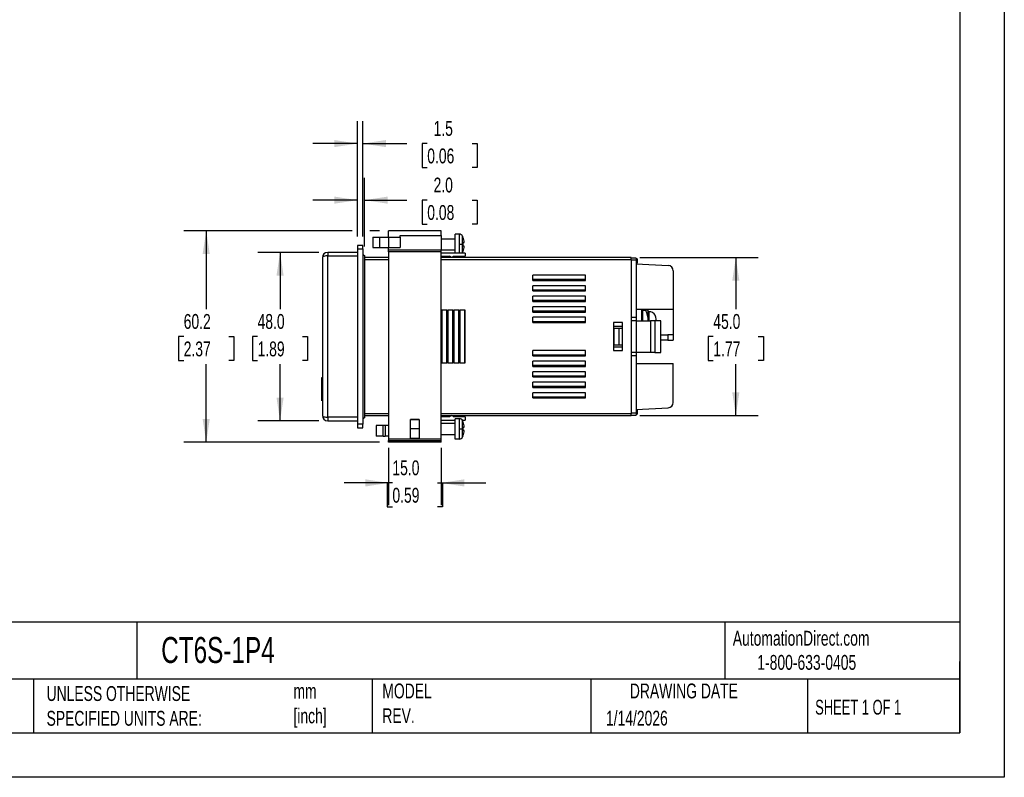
# Model space of a CAD drawing. Header units: millimetres. Extents: x 0 to 559, y 0 to 432.
# Tile 3 of 7: x 278 to 559, y 0 to 216. Entities that reach past the tile are written whole.
import ezdxf

# ---------------------------------------------------------------- set-up
doc = ezdxf.new("R2010")
doc.units = ezdxf.units.MM
doc.header["$LTSCALE"] = 2
doc.linetypes.add('CENTERX2', pattern=[20.32, 12.7, -2.54, 2.54, -2.54])
doc.layers.add('DIMENSIONS', color=140, linetype='Continuous', lineweight=25)
doc.layers.add('TEXT', color=140, linetype='Continuous', lineweight=25)
doc.styles.add('SLDTEXTSTYLE0', font='TXT', dxfattribs={"width": 0.7})
doc.styles.add('SLDTEXTSTYLE1', font='TXT', dxfattribs={"width": 0.65})
doc.dimstyles.new('SLDDIMSTYLE0', dxfattribs={"dimtxt": 4.316016, "dimasz": 6.604, "dimexe": 0, "dimexo": 0.0625, "dimgap": 1.079004, "dimtad": 0, "dimtih": 1, "dimtoh": 1, "dimdec": 1, "dimrnd": 1e-09, "dimzin": 12, "dimdsep": 46, "dimtxsty": 'SLDTEXTSTYLE0', "dimsah": 1, "dimcen": 0.09, "dimadec": 0, "dimazin": 3, "dimtfac": 1, "dimtdec": 1, "dimtmove": 0, "dimatfit": 0, "dimfxl": 0, "dimfrac": 2, "dimtolj": 1, "dimtzin": 12, "dimarcsym": 0})
doc.dimstyles.new('SLDDIMSTYLE1', dxfattribs={"dimtxt": 4.316016, "dimasz": 6.604, "dimexe": 0, "dimexo": 0.0625, "dimgap": 1.079004, "dimtad": 0, "dimtih": 1, "dimtoh": 1, "dimdec": 1, "dimrnd": 1e-09, "dimzin": 4, "dimdsep": 46, "dimtxsty": 'SLDTEXTSTYLE0', "dimsah": 1, "dimcen": 0.09, "dimadec": 0, "dimazin": 1, "dimtfac": 1, "dimtdec": 1, "dimtofl": 0, "dimtmove": 0, "dimatfit": 3, "dimfxl": 0, "dimfrac": 2, "dimtolj": 1, "dimtzin": 12, "dimarcsym": 0})
doc.dimstyles.new('SLDDIMSTYLE2', dxfattribs={"dimtxt": 4.316016, "dimasz": 6.604, "dimexe": 0, "dimexo": 0.0625, "dimgap": 1.079004, "dimtad": 0, "dimtih": 1, "dimtoh": 1, "dimdec": 1, "dimrnd": 1e-09, "dimzin": 12, "dimdsep": 46, "dimtxsty": 'SLDTEXTSTYLE0', "dimsah": 1, "dimcen": 0.09, "dimadec": 0, "dimazin": 3, "dimtfac": 1, "dimtdec": 1, "dimtofl": 0, "dimtmove": 0, "dimatfit": 3, "dimfxl": 0, "dimfrac": 2, "dimtolj": 1, "dimtzin": 12, "dimarcsym": 0})
doc.dimstyles.new('SLDDIMSTYLE3', dxfattribs={"dimtxt": 4.316016, "dimasz": 6.604, "dimexe": 0, "dimexo": 0.0625, "dimgap": 1.079004, "dimtad": 0, "dimtih": 1, "dimtoh": 1, "dimdec": 1, "dimrnd": 1e-09, "dimzin": 4, "dimdsep": 46, "dimtxsty": 'SLDTEXTSTYLE0', "dimsah": 1, "dimcen": 0.09, "dimadec": 0, "dimazin": 1, "dimtfac": 1, "dimtdec": 1, "dimtmove": 0, "dimatfit": 0, "dimfxl": 0, "dimfrac": 2, "dimtolj": 1, "dimtzin": 12, "dimarcsym": 0})

# ---------------------------------------------------------------- blocks, each defined once
blk = doc.blocks.new('_D_6')
at = {"layer": 'DIMENSIONS'}
for p, q in [((383.25, 93.88), (383.25, 77.55)), ((398.25, 93.88), (398.25, 77.55)), ((383.25, 83.9), (370.55, 83.9)), ((384.34, 83.9), (382.89, 83.9)), ((382.89, 83.9), (382.89, 77.04)), ((397.17, 83.9), (398.62, 83.9)), ((398.25, 83.9), (410.95, 83.9)), ((398.62, 83.9), (398.62, 77.04)), ((382.89, 77.04), (384.34, 77.04)), ((398.62, 77.04), (397.17, 77.04))]:
    blk.add_line(p, q, dxfattribs=at)
for points in [[(383.25, 83.9), (376.65, 84.92), (376.65, 82.88)], [(398.25, 83.9), (404.86, 82.88), (404.86, 84.92)]]:
    blk.add_solid(points, dxfattribs=at)
at = {"layer": 'DIMENSIONS', "char_height": 4.233, "attachment_point": 1, "style": 'SLDTEXTSTYLE0'}
for s, insert in [('15.0', (384.34, 90.32)), ('0.59', (384.34, 82.5))]:
    blk.add_mtext(s, dxfattribs=dict(at, insert=insert))
blk = doc.blocks.new('_D_7')
at = {"layer": 'DIMENSIONS'}
for p, q in [((372.87, 155.72), (324.91, 155.72)), ((331.26, 155.72), (331.26, 133.43)), ((380.71, 155.72), (377.92, 155.72)), ((324.84, 125.6), (323.39, 125.6)), ((323.39, 125.6), (323.39, 118.74)), ((337.67, 125.6), (339.12, 125.6)), ((339.12, 125.6), (339.12, 118.74)), ((323.39, 118.74), (324.84, 118.74)), ((339.12, 118.74), (337.67, 118.74)), ((331.26, 95.49), (331.26, 117.78)), ((380.71, 95.49), (324.91, 95.49))]:
    blk.add_line(p, q, dxfattribs=at)
for points in [[(331.26, 155.72), (330.24, 149.12), (332.27, 149.12)], [(331.26, 95.49), (332.27, 102.09), (330.24, 102.09)]]:
    blk.add_solid(points, dxfattribs=at)
at = {"layer": 'DIMENSIONS', "char_height": 4.233, "attachment_point": 1, "style": 'SLDTEXTSTYLE0'}
for s, insert in [('60.2', (324.84, 132.03)), ('2.37', (324.84, 124.2))]:
    blk.add_mtext(s, dxfattribs=dict(at, insert=insert))
blk = doc.blocks.new('_D_8')
at = {"layer": 'DIMENSIONS'}
for p, q in [((363.35, 149.6), (345.96, 149.6)), ((352.31, 149.6), (352.31, 133.43)), ((345.9, 125.6), (344.45, 125.6)), ((344.45, 125.6), (344.45, 118.74)), ((358.73, 125.6), (360.17, 125.6)), ((360.17, 125.6), (360.17, 118.74)), ((344.45, 118.74), (345.9, 118.74)), ((360.17, 118.74), (358.73, 118.74)), ((352.31, 101.6), (352.31, 117.78)), ((363.35, 101.6), (345.96, 101.6))]:
    blk.add_line(p, q, dxfattribs=at)
for points in [[(352.31, 149.6), (351.3, 143), (353.33, 143)], [(352.31, 101.6), (353.33, 108.21), (351.3, 108.21)]]:
    blk.add_solid(points, dxfattribs=at)
at = {"layer": 'DIMENSIONS', "char_height": 4.233, "attachment_point": 1, "style": 'SLDTEXTSTYLE0'}
for s, insert in [('48.0', (345.9, 132.03)), ('1.89', (345.9, 124.2))]:
    blk.add_mtext(s, dxfattribs=dict(at, insert=insert))
blk = doc.blocks.new('_D_9')
at = {"layer": 'DIMENSIONS'}
for p, q in [((454.93, 148.1), (488.6, 148.1)), ((482.25, 148.1), (482.25, 133.43)), ((475.84, 125.6), (474.39, 125.6)), ((474.39, 125.6), (474.39, 118.74)), ((488.67, 125.6), (490.11, 125.6)), ((490.11, 125.6), (490.11, 118.74)), ((474.39, 118.74), (475.84, 118.74)), ((490.11, 118.74), (488.67, 118.74)), ((482.25, 103.1), (482.25, 117.78)), ((454.93, 103.1), (488.6, 103.1))]:
    blk.add_line(p, q, dxfattribs=at)
for points in [[(482.25, 148.1), (481.24, 141.5), (483.27, 141.5)], [(482.25, 103.1), (483.27, 109.71), (481.24, 109.71)]]:
    blk.add_solid(points, dxfattribs=at)
at = {"layer": 'DIMENSIONS', "char_height": 4.233, "attachment_point": 1, "style": 'SLDTEXTSTYLE0'}
for s, insert in [('45.0', (475.84, 132.03)), ('1.77', (475.84, 124.2))]:
    blk.add_mtext(s, dxfattribs=dict(at, insert=insert))
blk = doc.blocks.new('_D_10')
at = {"layer": 'DIMENSIONS'}
for p, q in [((374.39, 154.14), (374.39, 170.83)), ((376.39, 151.29), (376.39, 170.83)), ((374.39, 164.48), (361.69, 164.48)), ((376.39, 164.48), (388.43, 164.48)), ((394.28, 164.48), (392.83, 164.48)), ((392.83, 164.48), (392.83, 157.63)), ((407.11, 164.48), (408.55, 164.48)), ((408.55, 164.48), (408.55, 157.63)), ((392.83, 157.63), (394.28, 157.63)), ((408.55, 157.63), (407.11, 157.63))]:
    blk.add_line(p, q, dxfattribs=at)
for points in [[(374.39, 164.48), (367.79, 165.5), (367.79, 163.47)], [(376.39, 164.48), (383, 163.47), (383, 165.5)]]:
    blk.add_solid(points, dxfattribs=at)
at = {"layer": 'DIMENSIONS', "char_height": 4.233, "attachment_point": 1, "style": 'SLDTEXTSTYLE0'}
for s, insert in [('2.0', (396.08, 170.91)), ('0.08', (394.28, 163.08))]:
    blk.add_mtext(s, dxfattribs=dict(at, insert=insert))
blk = doc.blocks.new('_D_11')
at = {"layer": 'DIMENSIONS'}
for p, q in [((374.39, 154.14), (374.39, 186.95)), ((375.89, 154.14), (375.89, 186.95)), ((374.39, 180.6), (361.69, 180.6)), ((375.89, 180.6), (388.43, 180.6)), ((394.28, 180.6), (392.83, 180.6)), ((392.83, 180.6), (392.83, 173.74)), ((407.11, 180.6), (408.55, 180.6)), ((408.55, 180.6), (408.55, 173.74)), ((392.83, 173.74), (394.28, 173.74)), ((408.55, 173.74), (407.11, 173.74))]:
    blk.add_line(p, q, dxfattribs=at)
for points in [[(374.39, 180.6), (367.79, 181.62), (367.79, 179.59)], [(375.89, 180.6), (382.5, 179.59), (382.5, 181.62)]]:
    blk.add_solid(points, dxfattribs=at)
at = {"layer": 'DIMENSIONS', "char_height": 4.233, "attachment_point": 1, "style": 'SLDTEXTSTYLE0'}
for s, insert in [('1.5', (396.08, 187.03)), ('0.06', (394.28, 179.2))]:
    blk.add_mtext(s, dxfattribs=dict(at, insert=insert))

msp = doc.modelspace()

# ---------------------------------------------------------------- linework, layer by layer
at = {"color": 7, "linetype": 'Continuous'}
for p, q in [((558.8, 431.81), (558.8, 0.01)), ((558.8, 0.01), (0, 0.01))]:
    msp.add_line(p, q, dxfattribs=at)
for p, q in [((398.25, 155.72), (383.25, 155.72)), ((383.25, 153.95), (383.25, 155.72)), ((398.25, 154.37), (398.25, 155.72)), ((402.25, 149.4), (402.25, 154.8)), ((403.45, 154.8), (402.25, 154.8)), ((403.45, 151.9), (403.45, 154.8)), ((375.89, 151.6), (374.39, 151.6)), ((374.39, 151.6), (374.39, 150.6)), ((375.89, 150.6), (375.89, 151.6)), ((378.75, 153.95), (378.75, 150.95)), ((378.75, 153.95), (380.75, 153.95)), ((380.75, 150.95), (380.75, 153.95)), ((380.75, 153.95), (383.25, 153.95)), ((383.25, 153.95), (383.25, 150.95)), ((383.25, 153.95), (386.55, 153.95)), ((386.55, 154.37), (398.25, 154.37)), ((386.55, 153.95), (386.55, 154.37)), ((386.55, 153.95), (386.55, 150.95)), ((398.25, 154.37), (398.25, 150.25)), ((398.25, 153.5), (402.25, 153.5)), ((403.45, 151.9), (404.36, 151.9)), ((403.45, 149.4), (403.45, 151.9)), ((404.36, 151.9), (404.36, 154.21)), ((404.36, 151.9), (404.49, 151.9)), ((404.36, 149.6), (404.36, 151.9)), ((404.46, 152.4), (404.81, 152.4)), ((365.89, 149.6), (365.89, 148.6)), ((374.39, 149.6), (365.89, 149.6)), ((374.39, 150.6), (375.89, 150.6)), ((374.39, 150.6), (374.39, 100.6)), ((375.89, 150.6), (375.89, 100.6)), ((375.89, 149), (376.39, 148.75)), ((378.75, 150.95), (380.75, 150.95)), ((380.75, 150.95), (383.25, 150.95)), ((383.25, 150.95), (386.55, 150.95)), ((383.25, 150.25), (383.25, 150.95)), ((398.25, 150.25), (383.25, 150.25)), ((383.25, 149.75), (383.25, 150.25)), ((398.25, 149.75), (383.25, 149.75)), ((383.25, 149.75), (383.25, 96.42)), ((398.25, 150.3), (402.25, 150.3)), ((398.25, 149.75), (398.25, 150.25)), ((398.25, 96.42), (398.25, 149.75)), ((405.05, 149.4), (398.25, 149.4)), ((404.81, 151.4), (404.46, 151.4)), ((405.05, 149.4), (405.05, 148.5)), ((364.39, 148.1), (364.39, 103.1)), ((365.89, 148.6), (374.39, 148.6)), ((365.89, 102.6), (365.89, 148.6)), ((376.39, 148.75), (376.39, 102.45)), ((383.25, 148.1), (376.39, 148.1)), ((376.39, 147.6), (383.25, 147.6)), ((398.25, 148.5), (400.65, 148.5)), ((452.39, 148.1), (398.25, 148.1)), ((398.25, 147.6), (452.39, 147.6)), ((401.19, 148.1), (400.65, 148.5)), ((401.65, 148.1), (401.65, 148.5)), ((401.65, 148.5), (405.05, 148.5)), ((452.39, 147.6), (452.39, 148.1)), ((453.89, 147.95), (452.39, 147.95)), ((452.39, 147.6), (452.39, 103.6)), ((452.39, 147.45), (453.89, 147.45)), ((453.89, 147.95), (453.89, 147.45)), ((454.09, 147.75), (453.89, 147.75)), ((453.89, 147.45), (453.89, 131.1)), ((454.09, 147.21), (453.89, 147.21)), ((454.09, 146.86), (453.89, 146.86)), ((453.89, 146.49), (454.09, 146.49)), ((453.89, 146.35), (462.97, 145.88)), ((454.09, 147.75), (454.09, 147.21)), ((454.09, 147.21), (454.09, 146.86)), ((454.09, 146.86), (454.09, 146.49)), ((464.39, 144.38), (464.39, 133.3)), ((439.39, 143.1), (424.39, 143.1)), ((424.39, 141.6), (424.39, 143.1)), ((439.39, 141.85), (424.39, 141.85)), ((424.39, 141.6), (439.39, 141.6)), ((439.39, 141.6), (439.39, 143.1)), ((439.39, 140.1), (424.39, 140.1)), ((424.39, 138.6), (424.39, 140.1)), ((439.39, 138.85), (424.39, 138.85)), ((424.39, 138.6), (439.39, 138.6)), ((439.39, 138.6), (439.39, 140.1)), ((439.39, 137.1), (424.39, 137.1)), ((424.39, 135.6), (424.39, 137.1)), ((439.39, 135.85), (424.39, 135.85)), ((424.39, 135.6), (439.39, 135.6)), ((439.39, 135.6), (439.39, 137.1)), ((399.93, 133.1), (398.43, 133.1)), ((398.43, 133.1), (398.43, 118.1)), ((399.73, 133.1), (399.73, 118.1)), ((399.93, 118.1), (399.93, 133.1)), ((401.65, 133.1), (400.15, 133.1)), ((400.15, 133.1), (400.15, 118.1)), ((401.45, 133.1), (401.45, 118.1)), ((401.65, 118.1), (401.65, 133.1)), ((403.37, 133.1), (401.87, 133.1)), ((401.87, 133.1), (401.87, 118.1)), ((403.17, 133.1), (403.17, 118.1)), ((403.37, 118.1), (403.37, 133.1)), ((405.09, 133.1), (403.59, 133.1)), ((403.59, 133.1), (403.59, 118.1)), ((404.89, 133.1), (404.89, 118.1)), ((405.09, 118.1), (405.09, 133.1)), ((439.39, 134.1), (424.39, 134.1)), ((424.39, 132.6), (424.39, 134.1)), ((439.39, 132.85), (424.39, 132.85)), ((424.39, 132.6), (439.39, 132.6)), ((439.39, 132.6), (439.39, 134.1)), ((464.39, 133.3), (453.89, 133.3)), ((455.39, 133.3), (455.39, 130.1)), ((455.79, 133.2), (455.39, 133.2)), ((455.79, 130.1), (455.79, 133.2)), ((455.79, 133.1), (456.54, 133.1)), ((457.23, 133.1), (456.54, 133.1)), ((457.24, 130.1), (457.24, 133.01)), ((457.54, 132.7), (457.24, 132.7)), ((457.54, 130.1), (457.54, 132.7)), ((464.39, 133.3), (464.39, 126.1)), ((439.39, 131.1), (424.39, 131.1)), ((424.39, 129.6), (424.39, 131.1)), ((439.39, 129.85), (424.39, 129.85)), ((424.39, 129.6), (439.39, 129.6)), ((439.39, 129.6), (439.39, 131.1)), ((447.39, 129.6), (447.39, 121.6)), ((449.99, 129.6), (447.39, 129.6)), ((449.99, 121.6), (449.99, 129.6)), ((452.39, 131.1), (453.89, 131.1)), ((453.89, 130.1), (452.39, 130.1)), ((453.89, 131.1), (453.89, 130.1)), ((453.89, 130.1), (453.89, 121.1)), ((453.89, 130.1), (457.89, 130.1)), ((455.39, 130.39), (455.59, 130.39)), ((455.59, 130.27), (455.39, 130.27)), ((455.59, 130.39), (455.59, 130.27)), ((455.59, 130.27), (455.59, 130.1)), ((457.89, 130.1), (457.89, 121.1)), ((459.18, 130.1), (457.89, 130.1)), ((458.04, 130.2), (459.54, 130.2)), ((458.04, 130.2), (458.04, 130.1)), ((459.18, 130.1), (459.18, 121.1)), ((460.89, 130.1), (459.18, 130.1)), ((459.24, 131.7), (459.28, 131.7)), ((459.54, 130.2), (459.54, 130.57)), ((460.89, 121.1), (460.89, 130.1)), ((449.99, 128.5), (447.39, 128.5)), ((447.55, 123.2), (447.55, 128)), ((447.55, 128), (448.99, 128)), ((448.99, 128), (449.99, 128)), ((448.99, 123.2), (448.99, 128)), ((460.89, 126.1), (462.89, 126.1)), ((462.89, 124.6), (460.89, 124.6)), ((462.89, 126.1), (462.89, 124.6)), ((464.39, 126.1), (462.89, 126.1)), ((462.89, 124.6), (464.39, 124.6)), ((464.39, 126.1), (464.39, 124.6)), ((439.39, 121.6), (424.39, 121.6)), ((424.39, 120.1), (424.39, 121.6)), ((439.39, 120.1), (439.39, 121.6)), ((447.39, 122.7), (449.99, 122.7)), ((447.39, 121.6), (449.99, 121.6)), ((448.99, 123.2), (447.55, 123.2)), ((449.99, 123.2), (448.99, 123.2)), ((453.89, 121.1), (452.39, 121.1)), ((457.89, 121.1), (453.89, 121.1)), ((453.89, 121.1), (453.89, 120.1)), ((459.18, 121.1), (457.89, 121.1)), ((459.18, 121.1), (460.89, 121.1)), ((398.43, 118.1), (399.93, 118.1)), ((400.15, 118.1), (401.65, 118.1)), ((401.87, 118.1), (403.37, 118.1)), ((403.59, 118.1), (405.09, 118.1)), ((439.39, 120.35), (424.39, 120.35)), ((424.39, 120.1), (439.39, 120.1)), ((439.39, 118.6), (424.39, 118.6)), ((424.39, 117.1), (424.39, 118.6)), ((439.39, 117.1), (439.39, 118.6)), ((453.89, 120.1), (452.39, 120.1)), ((453.89, 120.1), (453.89, 103.75)), ((439.39, 117.35), (424.39, 117.35)), ((424.39, 117.1), (439.39, 117.1)), ((439.39, 115.6), (424.39, 115.6)), ((424.39, 114.1), (424.39, 115.6)), ((439.39, 114.1), (439.39, 115.6)), ((453.89, 117.9), (464.39, 117.9)), ((464.39, 106.83), (464.39, 117.9)), ((364.39, 113.97), (364.14, 113.82)), ((364.14, 113.82), (364.14, 112.11)), ((439.39, 114.35), (424.39, 114.35)), ((424.39, 114.1), (439.39, 114.1)), ((439.39, 112.6), (424.39, 112.6)), ((424.39, 111.1), (424.39, 112.6)), ((439.39, 111.1), (439.39, 112.6)), ((364.14, 112.11), (364.14, 109.11)), ((364.14, 112.11), (364.39, 112.11)), ((439.39, 111.35), (424.39, 111.35)), ((424.39, 111.1), (439.39, 111.1)), ((439.39, 109.6), (424.39, 109.6)), ((424.39, 108.1), (424.39, 109.6)), ((439.39, 108.1), (439.39, 109.6)), ((364.14, 109.11), (364.14, 107.4)), ((364.39, 109.11), (364.14, 109.11)), ((364.39, 107.25), (364.14, 107.4)), ((439.39, 108.35), (424.39, 108.35)), ((424.39, 108.1), (439.39, 108.1)), ((453.89, 104.85), (462.97, 105.33)), ((454.09, 104.68), (453.89, 104.68)), ((454.09, 104.65), (453.89, 104.65)), ((453.89, 104.53), (454.09, 104.53)), ((454.09, 104.65), (454.09, 104.53)), ((454.09, 104.53), (454.09, 103.45)), ((374.39, 102.6), (365.89, 102.6)), ((365.89, 102.6), (365.89, 101.6)), ((365.89, 101.6), (374.39, 101.6)), ((376.39, 102.45), (375.89, 102.2)), ((383.25, 103.6), (376.39, 103.6)), ((376.39, 103.1), (383.25, 103.1)), ((389.5, 102), (392, 102)), ((389.5, 96.6), (389.5, 102)), ((392, 101.99), (389.5, 101.99)), ((392, 102), (392, 96.6)), ((452.39, 103.6), (398.25, 103.6)), ((398.25, 103.1), (452.39, 103.1)), ((400.65, 102.7), (398.25, 102.7)), ((398.25, 101.8), (402.25, 101.8)), ((401.19, 103.1), (400.65, 102.7)), ((401.65, 103.1), (401.65, 102.7)), ((405.05, 102.7), (401.65, 102.7)), ((402.25, 96.4), (402.25, 102.2)), ((403.45, 102.2), (402.25, 102.2)), ((403.45, 99.3), (403.45, 102.2)), ((404.25, 101.8), (405.05, 101.8)), ((404.36, 99.3), (404.36, 101.61)), ((405.05, 102.7), (405.05, 101.8)), ((453.89, 103.75), (452.39, 103.75)), ((452.39, 103.1), (452.39, 103.6)), ((452.39, 103.25), (453.89, 103.25)), ((453.89, 103.75), (453.89, 103.25)), ((454.09, 103.45), (453.89, 103.45)), ((454.09, 103.42), (453.89, 103.42)), ((375.89, 100.6), (374.39, 100.6)), ((374.39, 100.6), (374.39, 99.6)), ((374.39, 99.6), (375.89, 99.6)), ((375.89, 99.6), (375.89, 100.6)), ((379.75, 100.25), (379.75, 97.25)), ((381.75, 100.25), (379.75, 100.25)), ((381.75, 97.25), (381.75, 100.25)), ((382.25, 100.25), (381.75, 100.25)), ((382.25, 100.25), (382.25, 97.25)), ((383.25, 100.25), (382.25, 100.25)), ((392, 99.3), (389.5, 99.3)), ((398.25, 100.9), (402.25, 100.9)), ((403.45, 99.3), (404.36, 99.3)), ((403.45, 96.4), (403.45, 99.3)), ((404.36, 99.3), (404.49, 99.3)), ((404.36, 97), (404.36, 99.3)), ((404.46, 99.8), (404.81, 99.8)), ((404.81, 98.8), (404.46, 98.8)), ((381.75, 97.25), (379.75, 97.25)), ((381.75, 97.25), (382.25, 97.25)), ((383.25, 97.25), (382.25, 97.25)), ((383.25, 96.42), (398.25, 96.42)), ((383.25, 96.42), (383.25, 95.94)), ((383.25, 95.94), (398.25, 95.94)), ((383.25, 95.49), (383.25, 95.94)), ((398.25, 95.49), (383.25, 95.49)), ((389.5, 96.62), (392, 96.62)), ((392, 96.6), (389.5, 96.6)), ((398.25, 97.7), (402.25, 97.7)), ((398.25, 95.94), (398.25, 96.42)), ((398.25, 95.49), (398.25, 95.94)), ((403.45, 96.4), (402.25, 96.4))]:
    msp.add_line(p, q)
at = {"flags": 128}
for points in [[(404.25, 149.4), (404.29, 149.47), (404.36, 149.6)], [(365.89, 148.6), (365.61, 148.6), (365.33, 148.57), (365.07, 148.52), (364.83, 148.46), (364.5, 148.29), (364.39, 148.1)], [(459.54, 130.57), (459.47, 131.17), (459.24, 131.7)], [(364.39, 103.1), (364.5, 102.92), (364.83, 102.75), (365.07, 102.69), (365.33, 102.64), (365.61, 102.61), (365.89, 102.6)]]:
    msp.add_lwpolyline(points, dxfattribs=at)
for centre, radius, start, end in [((403.45, 153.8), 1, 24.0826, 90), ((399.2, 151.9), 5.66, 20.8102, 24.0826), ((399.2, 151.9), 5.63, 5.0914, 20.7923), ((399.2, 151.9), 5.29, 0, 5.4227), ((399.2, 151.9), 5.29, 354.5773, 0), ((365.89, 148.1), 1.5, 90, 180), ((399.2, 151.9), 5.66, 335.9174, 339.2192), ((399.2, 151.9), 5.63, 339.2077, 354.9086), ((462.89, 144.38), 1.5, 0, 87.0015), ((451.64, 130.41), 5.6, 356.8383, 28.7419), ((454.76, 132.76), 2.5, 5.6838, 7.7996), ((457.54, 130.7), 2, 30, 90), ((462.89, 106.83), 1.5, 272.9985, 0), ((365.89, 103.1), 1.5, 180, 270), ((403.45, 101.2), 1, 24.0826, 90), ((399.2, 99.3), 5.66, 20.8102, 24.0826), ((399.2, 99.3), 5.63, 5.0914, 20.7923), ((399.2, 99.3), 5.29, 0, 5.4227), ((399.2, 99.3), 5.29, 354.5773, 0), ((399.2, 99.3), 5.63, 339.2077, 354.9086), ((403.45, 97.4), 1, 270, 335.9174), ((399.2, 99.3), 5.66, 335.9174, 339.2192)]:
    msp.add_arc(centre, radius, start, end)
at = {"layer": 'TEXT'}
for p, q in [((546.1, 419.1), (546.1, 12.7)), ((546.1, 44.25), (12.7, 44.25)), ((311.52, 44.25), (311.52, 27.94)), ((479.15, 44.25), (479.15, 27.94)), ((546.1, 12.7), (546.1, 33.02)), ((546.1, 27.94), (12.7, 27.94)), ((282, 27.94), (282, 12.7)), ((378.6, 27.94), (378.6, 12.7)), ((440.93, 27.94), (440.93, 12.7)), ((502.7, 27.94), (502.7, 12.7)), ((12.7, 12.7), (546.1, 12.7))]:
    msp.add_line(p, q, dxfattribs=at)

# ---------------------------------------------------------------- texts
at = {"layer": 'TEXT', "linetype": 'CENTERX2', "lineweight": 18}
for s, insert, char_height, attachment_point, style in [('CT6S-1P4', (318.42, 39.98), 7.408, 1, 'SLDTEXTSTYLE0'), ('AutomationDirect.com', (481.39, 41.75), 4.2333, 1, 'SLDTEXTSTYLE0'), ('1-800-633-0405', (488.38, 34.87), 4.2333, 1, 'SLDTEXTSTYLE0'), ('UNLESS OTHERWISE ^JSPECIFIED UNITS ARE:', (285.74, 25.99), 4.2333, 1, 'SLDTEXTSTYLE0'), ('mm^J[inch]', (356.13, 26.68), 4.233, 1, 'SLDTEXTSTYLE0'), ('MODEL ^JREV.', (381.47, 26.73), 4.2333, 1, 'SLDTEXTSTYLE0'), ('DRAWING DATE', (467.45, 26.73), 4.2333, 2, 'SLDTEXTSTYLE0'), ('SHEET 1 OF 1', (504.88, 22.1), 4.2333, 1, 'SLDTEXTSTYLE1'), ('1/14/2026', (445.23, 18.98), 4.233, 1, 'SLDTEXTSTYLE0')]:
    msp.add_mtext(s, dxfattribs=dict(at, insert=insert, char_height=char_height, attachment_point=attachment_point, style=style))

# ---------------------------------------------------------------- dimensions: what is measured, and where the dimension line sits
at = {"layer": 'DIMENSIONS'}
for base, p1, p2, dimstyle, picture, middle in [((374.39, 180.6), (375.89, 151.6), (374.39, 151.6), 'SLDDIMSTYLE0', '_D_11', (400.69, 180.6)), ((374.39, 164.48), (376.39, 148.75), (374.39, 151.6), 'SLDDIMSTYLE3', '_D_10', (400.69, 164.48)), ((398.25, 83.9), (383.25, 96.42), (398.25, 96.42), 'SLDDIMSTYLE3', '_D_6', (390.75, 83.9))]:
    dim = msp.add_linear_dim(base=base, p1=p1, p2=p2, dimstyle=dimstyle, dxfattribs=at)
    dim.commit()
    dim.dimension.update_dxf_attribs({"geometry": picture, "text_midpoint": middle, "dimtype": 160})
for base, p1, p2, dimstyle, picture, middle in [((331.26, 155.72), (383.25, 95.49), (383.25, 155.72), 'SLDDIMSTYLE2', '_D_7', (331.26, 125.6)), ((352.31, 101.6), (365.89, 149.6), (365.89, 101.6), 'SLDDIMSTYLE1', '_D_8', (352.31, 125.6)), ((482.25, 103.1), (452.39, 148.1), (452.39, 103.1), 'SLDDIMSTYLE1', '_D_9', (482.25, 125.6))]:
    dim = msp.add_linear_dim(base=base, p1=p1, p2=p2, angle=90, dimstyle=dimstyle, dxfattribs=at)
    dim.commit()
    dim.dimension.update_dxf_attribs({"geometry": picture, "text_midpoint": middle, "dimtype": 160})

doc.saveas('drawing.dxf')
